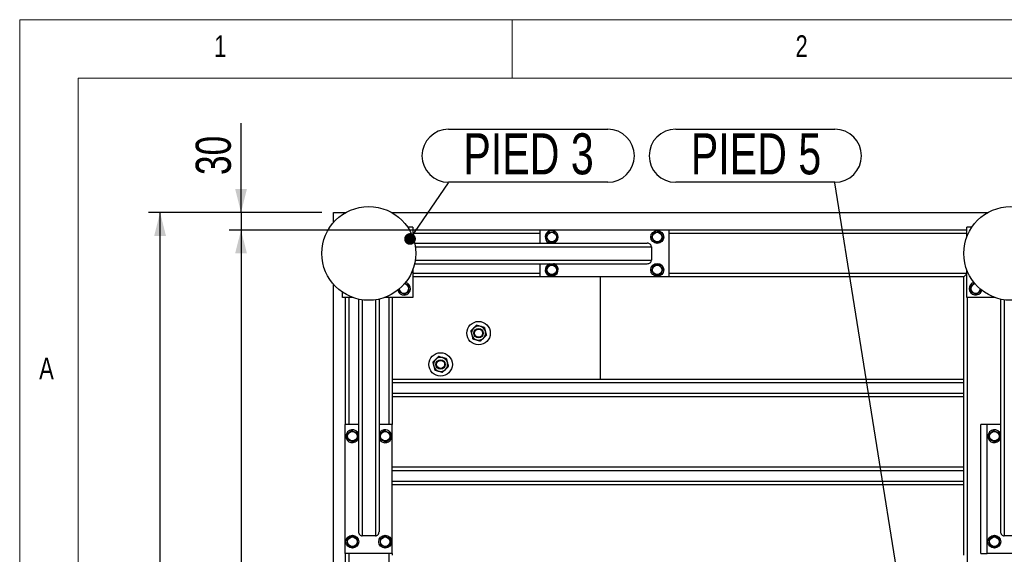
# Model space of a CAD drawing. Header units: millimetres. Extents: x 5 to 589, y 5 to 415.
# Tile 21 of 115: x 5 to 89, y 369 to 415. Entities that reach past the tile are written whole.
import ezdxf

# ---------------------------------------------------------------- set-up
doc = ezdxf.new("R2010")
doc.units = ezdxf.units.MM
doc.layers.add('COTES', color=1, linetype='Continuous')
doc.layers.add('NOTES', color=6, linetype='Continuous')
doc.layers.add('TRAIT-FORT', color=4, linetype='Continuous', lineweight=25)
doc.styles.add('SLDTEXTSTYLE0', font='TXT', dxfattribs={"width": 0.75})
doc.dimstyles.new('SLDDIMSTYLE0', dxfattribs={"dimtxt": 3, "dimasz": 2, "dimexe": 0, "dimexo": 0.0625, "dimgap": 0.75, "dimtad": 1, "dimlfac": 20, "dimrnd": 1e-09, "dimzin": 12, "dimdsep": 46, "dimtxsty": 'SLDTEXTSTYLE0', "dimsah": 1, "dimcen": 0.09, "dimadec": 0, "dimazin": 3, "dimtfac": 1, "dimtofl": 0, "dimtmove": 0, "dimatfit": 3, "dimfxl": 1, "dimfrac": 2, "dimtolj": 1, "dimtzin": 12, "dimarcsym": 0})
doc.dimstyles.new('SLDDIMSTYLE1', dxfattribs={"dimtxt": 3, "dimasz": 2, "dimexe": 0, "dimexo": 0.0625, "dimgap": 0.75, "dimtad": 1, "dimlfac": 20, "dimrnd": 1e-09, "dimzin": 12, "dimdsep": 46, "dimtxsty": 'SLDTEXTSTYLE0', "dimsah": 1, "dimcen": 0.09, "dimadec": 0, "dimazin": 3, "dimtfac": 1, "dimtmove": 0, "dimatfit": 0, "dimfxl": 1, "dimfrac": 2, "dimtolj": 1, "dimtzin": 12, "dimarcsym": 0})
doc.dimstyles.new('SLDDIMSTYLE3', dxfattribs={"dimtxt": 0.18, "dimasz": 1, "dimexe": 0, "dimexo": 0.0625, "dimgap": 0, "dimtad": 0, "dimtih": 1, "dimtoh": 1, "dimdec": 0, "dimrnd": 1e-09, "dimzin": 0, "dimdsep": 46, "dimtxsty": 'Standard', "dimblk1": 'DOT', "dimblk2": 'DOT', "dimsah": 1, "dimcen": 0.09, "dimadec": 0, "dimazin": 0, "dimtfac": 1, "dimtdec": 0, "dimtofl": 0, "dimtmove": 0, "dimatfit": 3, "dimldrblk": 'DOT', "dimfxl": 1, "dimfrac": 2, "dimtolj": 1, "dimtzin": 0, "dimarcsym": 0})

# ---------------------------------------------------------------- blocks, each defined once
blk = doc.blocks.new('_D_6')
at = {"layer": 'COTES', "color": 1, "transparency": 16777216}
for p, q in [((31.77, 397.052), (22.877, 397.052)), ((23.877, 397.052), (23.877, 253.552)), ((48.37, 253.552), (22.877, 253.552))]:
    blk.add_line(p, q, dxfattribs=at)
for points in [[(23.877, 397.052), (23.377, 395.052), (24.377, 395.052)], [(23.877, 253.552), (24.377, 255.552), (23.377, 255.552)]]:
    blk.add_solid(points, dxfattribs=at)
at = {"layer": 'COTES', "color": 1, "transparency": 16777216, "char_height": 3, "attachment_point": 1, "rotation": 90, "style": 'SLDTEXTSTYLE0'}
for s, insert in [('Cadre', (20.009, 324.042)), ('2870', (20.009, 314.05))]:
    blk.add_mtext(s, dxfattribs=dict(at, insert=insert))
blk = doc.blocks.new('_D_7')
at = {"layer": 'COTES', "color": 1, "transparency": 16777216}
for p, q in [((30.77, 398.552), (15.973, 398.552)), ((16.973, 252.052), (16.973, 398.552)), ((30.77, 252.052), (15.973, 252.052))]:
    blk.add_line(p, q, dxfattribs=at)
for points in [[(16.973, 398.552), (16.473, 396.552), (17.473, 396.552)], [(16.973, 252.052), (17.473, 254.052), (16.473, 254.052)]]:
    blk.add_solid(points, dxfattribs=at)
at = {"layer": 'COTES', "color": 1, "transparency": 16777216, "char_height": 3, "attachment_point": 1, "rotation": 90, "style": 'SLDTEXTSTYLE0'}
for s, insert in [('Toles', (13.106, 325.667)), ('2930', (13.106, 315.675))]:
    blk.add_mtext(s, dxfattribs=dict(at, insert=insert))
blk = doc.blocks.new('_D_8')
at = {"layer": 'COTES', "color": 1, "transparency": 16777216}
for p, q in [((23.877, 398.552), (23.877, 406.178)), ((30.77, 398.552), (22.877, 398.552)), ((23.877, 398.552), (23.877, 397.052)), ((48.37, 397.052), (22.877, 397.052)), ((23.877, 397.052), (23.877, 394.052))]:
    blk.add_line(p, q, dxfattribs=at)
for points in [[(23.877, 398.552), (24.377, 400.552), (23.377, 400.552)], [(23.877, 397.052), (23.377, 395.052), (24.377, 395.052)]]:
    blk.add_solid(points, dxfattribs=at)
at = {"layer": 'COTES', "color": 1, "transparency": 16777216, "insert": (20.009, 401.745), "char_height": 3, "attachment_point": 1, "rotation": 90, "style": 'SLDTEXTSTYLE0'}
blk.add_mtext('30', dxfattribs=at)
blk = doc.blocks.new('SW_NOTE_11')
at = {"layer": 'NOTES', "color": 0}
for p, q in [((0, 4.574), (13.585, 4.574)), ((13.585, 0.046), (0, 0.046))]:
    blk.add_line(p, q, dxfattribs=at)
for centre, start, end in [((0, 2.31), 90, 270), ((13.585, 2.31), 270, 90)]:
    blk.add_arc(centre, 2.264, start, end, dxfattribs=at)
at = {"layer": 'NOTES', "color": 0, "insert": (6.824, 4.225), "char_height": 3.5, "attachment_point": 2, "style": 'SLDTEXTSTYLE0'}
blk.add_mtext('PIED 3', dxfattribs=at)
blk = doc.blocks.new('_DOT')
at = {"color": 0, "linetype": 'ByBlock', "lineweight": -2}
blk.add_line((-0.5, 0), (-1, 0), dxfattribs=at)
at = {"color": 0, "linetype": 'ByBlock', "const_width": 0.5}
blk.add_lwpolyline([(-0.25, 0, 1), (0.25, 0, 1)], format="xyb", close=True, dxfattribs=at)
blk = doc.blocks.new('SW_NOTE_30')
at = {"layer": 'NOTES', "color": 0}
for p, q in [((-13.585, 4.574), (0, 4.574)), ((0, 0.046), (-13.585, 0.046))]:
    blk.add_line(p, q, dxfattribs=at)
for centre, start, end in [((-13.585, 2.31), 90, 270), ((0, 2.31), 270, 90)]:
    blk.add_arc(centre, 2.264, start, end, dxfattribs=at)
at = {"layer": 'NOTES', "color": 0, "insert": (-6.733, 4.225), "char_height": 3.5, "attachment_point": 2, "style": 'SLDTEXTSTYLE0'}
blk.add_mtext('PIED 5', dxfattribs=at)

msp = doc.modelspace()

# ---------------------------------------------------------------- linework, layer by layer
at = {"color": 7, "linetype": 'Continuous', "lineweight": 18}
for p, q in [((589, 415), (5, 415)), ((5, 415), (5, 5)), ((47, 410), (47, 415)), ((584, 410), (10, 410)), ((10, 410), (10, 10))]:
    msp.add_line(p, q, dxfattribs=at)
at = {"layer": 'TRAIT-FORT', "color": 4, "linetype": 'Continuous', "lineweight": 25}
for p, q in [((31.77027, 398.55196), (32.83377, 398.55196)), ((31.77027, 397.69771), (31.77027, 398.55196)), ((36.70676, 398.55196), (87.58377, 398.55196)), ((38.52027, 397.30196), (38.07745, 397.30196)), ((38.52027, 397.30196), (38.52027, 396.4439)), ((85.77027, 396.4439), (85.77027, 397.30196)), ((86.21308, 397.30196), (85.77027, 397.30196)), ((49.37027, 397.05196), (38.52027, 397.05196)), ((49.37027, 396.75196), (38.52027, 396.75196)), ((49.37027, 397.05196), (49.37027, 395.92696)), ((60.37027, 397.05196), (49.37027, 397.05196)), ((60.37027, 397.05196), (60.37027, 393.05196)), ((85.77027, 397.05196), (60.37027, 397.05196)), ((85.77027, 396.75196), (60.37027, 396.75196)), ((38.67339, 395.92696), (58.51467, 395.92696)), ((38.72872, 395.62696), (58.87027, 395.62696)), ((58.87027, 395.62696), (58.87027, 394.47696)), ((38.67339, 394.17696), (58.51467, 394.17696)), ((38.72872, 394.47696), (58.87027, 394.47696)), ((49.37027, 394.17696), (49.37027, 393.05196)), ((50.58094, 394.16001), (50.5342, 394.17696)), ((38.52027, 393.66002), (38.52027, 391.30196)), ((49.37027, 393.35196), (38.52027, 393.35196)), ((49.37027, 393.05196), (38.52027, 393.05196)), ((60.37027, 393.05196), (49.37027, 393.05196)), ((54.52027, 384.30196), (54.52027, 393.05196)), ((85.77027, 393.35196), (60.37027, 393.35196)), ((85.52027, 393.05196), (60.37027, 393.05196)), ((85.52027, 393.05196), (85.77027, 393.30196)), ((85.77027, 393.30196), (85.52027, 393.05196)), ((85.52027, 369.30196), (85.52027, 393.05196)), ((85.77027, 391.30196), (85.77027, 393.66002)), ((31.77027, 301.19771), (31.77027, 392.40621)), ((32.52027, 391.30196), (32.52027, 391.74477)), ((33.37832, 391.30196), (32.52027, 391.30196)), ((32.77027, 391.30196), (32.77027, 380.45196)), ((33.07027, 391.30196), (33.07027, 380.45196)), ((38.52027, 391.30196), (36.16221, 391.30196)), ((36.47027, 391.30196), (36.47027, 380.45196)), ((36.77027, 391.30196), (36.77027, 380.45196)), ((88.12832, 391.30196), (85.77027, 391.30196)), ((85.82027, 330.05196), (85.82027, 391.30196)), ((87.02832, 391.84128), (87.0535, 391.91721)), ((33.89527, 391.14884), (33.89527, 371.30755)), ((34.19527, 391.0935), (34.19527, 370.95196)), ((35.34527, 391.0935), (35.34527, 370.95196)), ((35.64527, 391.14884), (35.64527, 371.30755)), ((88.64527, 391.14884), (88.64527, 371.30755)), ((88.94527, 391.0935), (88.94527, 370.95196)), ((85.52027, 384.30196), (36.77027, 384.30196)), ((85.52027, 384.00196), (36.77027, 384.00196)), ((85.52027, 383.10196), (36.77027, 383.10196)), ((85.52027, 382.80196), (36.77027, 382.80196)), ((33.89527, 380.45196), (32.77027, 380.45196)), ((32.77027, 369.45196), (32.77027, 380.45196)), ((36.77027, 380.45196), (35.64527, 380.45196)), ((36.77027, 369.45196), (36.77027, 380.45196)), ((87.52027, 380.45196), (86.97027, 380.45196)), ((86.97027, 369.45196), (86.97027, 380.45196)), ((88.64527, 380.45196), (87.52027, 380.45196)), ((87.52027, 369.45196), (87.52027, 380.45196)), ((33.87832, 379.24128), (33.89527, 379.28802)), ((88.62832, 379.24128), (88.64527, 379.28802)), ((85.52027, 376.80196), (36.77027, 376.80196)), ((85.52027, 376.50196), (36.77027, 376.50196)), ((85.52027, 375.60196), (36.77027, 375.60196)), ((85.52027, 375.30196), (36.77027, 375.30196)), ((35.34527, 370.95196), (34.19527, 370.95196)), ((90.09527, 370.95196), (88.94527, 370.95196)), ((36.77027, 369.45196), (32.77027, 369.45196)), ((32.77027, 369.45196), (32.77027, 324.15196)), ((33.07027, 369.45196), (33.07027, 324.15196)), ((36.47027, 369.45196), (36.47027, 324.15196)), ((36.77027, 369.45196), (36.77027, 369.30196)), ((86.97027, 369.45196), (87.52027, 369.45196)), ((91.52027, 369.45196), (87.52027, 369.45196))]:
    msp.add_line(p, q, dxfattribs=at)
for centre, radius in [((34.77027, 395.05196), 4), ((89.52027, 395.05196), 4), ((50.37027, 396.45196), 0.40375), ((59.37027, 396.45196), 0.55), ((59.37027, 396.45196), 0.40375), ((50.37027, 393.65196), 0.40375), ((59.37027, 393.65196), 0.55), ((59.37027, 393.65196), 0.40375), ((44.1348, 388.25092), 1), ((44.1348, 388.25092), 0.4), ((44.1348, 388.25092), 0.345), ((40.89639, 385.58401), 1), ((40.89639, 385.58401), 0.4), ((40.89639, 385.58401), 0.345), ((33.37027, 379.45196), 0.40375), ((36.17027, 379.45196), 0.40375), ((88.12027, 379.45196), 0.40375), ((33.37027, 370.45196), 0.55), ((33.37027, 370.45196), 0.40375), ((36.17027, 370.45196), 0.55), ((36.17027, 370.45196), 0.40375), ((88.12027, 370.45196), 0.55), ((88.12027, 370.45196), 0.40375)]:
    msp.add_circle(centre, radius, dxfattribs=at)
for centre, radius, start, end in [((50.37027, 396.45196), 0.55, 67.4773264, 252.6585572), ((50.37027, 396.45196), 0.55, 287.3414428, 67.4773264), ((50.37027, 393.65196), 0.55, 107.3414428, 67.4773264), ((37.77027, 392.05196), 0.55, 195.4542558, 74.5457522), ((37.77027, 392.05196), 0.40375, 187.0937795, 85.5317189), ((86.52027, 392.05196), 0.55, 104.2408598, 337.4773264), ((86.52027, 392.05196), 0.40375, 95.8993636, 354.1006204), ((44.1348, 388.25092), 0.6, 74.3291347, 134.3291347), ((44.1348, 388.25092), 0.6, 14.3291347, 74.3291347), ((44.1348, 388.25092), 0.6, 134.3291347, 194.3291347), ((44.1348, 388.25092), 0.6, 194.3291347, 254.3291347), ((44.1348, 388.25092), 0.6, 314.3291347, 14.3291347), ((44.1348, 388.25092), 0.6, 254.3291347, 314.3291347), ((40.89639, 385.58401), 0.6, 134.3291347, 194.3291347), ((40.89639, 385.58401), 0.6, 194.3291347, 254.3291347), ((40.89639, 385.58401), 0.6, 74.3291347, 134.3291347), ((40.89639, 385.58401), 0.6, 14.3291347, 74.3291347), ((40.89639, 385.58401), 0.6, 314.3291347, 14.3291347), ((40.89639, 385.58401), 0.6, 254.3291347, 314.3291347), ((33.37027, 379.45196), 0.55, 17.3414428, 337.4773264), ((36.17027, 379.45196), 0.55, 337.4773264, 162.6585572), ((88.12027, 379.45196), 0.55, 17.3414428, 337.4773264), ((36.17027, 379.45196), 0.55, 197.3414428, 337.4773264)]:
    msp.add_arc(centre, radius, start, end, dxfattribs=at)
for centre, major_axis, start_param, end_param in [((58.51467, 395.62696), (0.35559, 0), 0, 1.57079633), ((58.51467, 394.47696), (0.35559, 0), 4.71238898, 6.28318531), ((34.19527, 371.30755), (0, -0.35559), 4.71238898, 6.28318531), ((35.34527, 371.30755), (0, -0.35559), 0, 1.57079633), ((88.94527, 371.30755), (0, -0.35559), 4.71238898, 6.28318531)]:
    msp.add_ellipse(centre, major_axis=major_axis, ratio=0.84366149, start_param=start_param, end_param=end_param, dxfattribs=at)
for points, knots in [([(49.88327, 396.39136), (49.89985, 396.43059), (49.93337, 396.50991), (49.98303, 396.62743), (50.0305, 396.73978), (50.0596, 396.80865), (50.07429, 396.8434)], [0, 0, 0, 0, 0.26460494, 0.53494775, 0.76534313, 1, 1, 1, 1]), ([(49.88327, 396.39136), (49.90896, 396.35738), (49.9609, 396.2887), (50.03785, 396.18693), (50.1114, 396.08964), (50.1565, 396.03), (50.17925, 395.99991)], [0, 0, 0, 0, 0.26460494, 0.53494775, 0.76534313, 1, 1, 1, 1]), ([(50.07429, 396.8434), (50.13625, 396.85112), (50.23872, 396.86387), (50.38735, 396.88236), (50.48734, 396.89481), (50.54486, 396.90197), (50.56128, 396.90401)], [0, 0, 0, 0, 0.38554949, 0.63764185, 0.89654625, 1, 1, 1, 1]), ([(50.85726, 396.51256), (50.83157, 396.54654), (50.77963, 396.61522), (50.70268, 396.71699), (50.62913, 396.81428), (50.58403, 396.87392), (50.56128, 396.90401)], [0, 0, 0, 0, 0.26460494, 0.53494775, 0.76534313, 1, 1, 1, 1]), ([(50.85726, 396.51256), (50.84068, 396.47333), (50.80716, 396.39401), (50.7575, 396.27649), (50.71003, 396.16414), (50.68093, 396.09527), (50.66625, 396.06052)], [0, 0, 0, 0, 0.26460494, 0.53494775, 0.76534313, 1, 1, 1, 1]), ([(58.88327, 396.39136), (58.89985, 396.43059), (58.93337, 396.50991), (58.98303, 396.62743), (59.0305, 396.73978), (59.0596, 396.80865), (59.07429, 396.8434)], [0, 0, 0, 0, 0.26460494, 0.53494775, 0.76534313, 1, 1, 1, 1]), ([(58.88327, 396.39136), (58.90896, 396.35738), (58.9609, 396.2887), (59.03785, 396.18693), (59.1114, 396.08964), (59.1565, 396.03), (59.17925, 395.99991)], [0, 0, 0, 0, 0.26460494, 0.53494775, 0.76534313, 1, 1, 1, 1]), ([(59.07429, 396.8434), (59.13625, 396.85112), (59.23872, 396.86387), (59.38735, 396.88236), (59.48734, 396.89481), (59.54486, 396.90197), (59.56128, 396.90401)], [0, 0, 0, 0, 0.38554949, 0.63764185, 0.89654625, 1, 1, 1, 1]), ([(59.85726, 396.51256), (59.83157, 396.54654), (59.77963, 396.61522), (59.70268, 396.71699), (59.62913, 396.81428), (59.58403, 396.87392), (59.56128, 396.90401)], [0, 0, 0, 0, 0.26460494, 0.53494775, 0.76534313, 1, 1, 1, 1]), ([(59.85726, 396.51256), (59.84068, 396.47333), (59.80716, 396.39401), (59.7575, 396.27649), (59.71003, 396.16414), (59.68093, 396.09527), (59.66625, 396.06052)], [0, 0, 0, 0, 0.26460494, 0.53494775, 0.76534313, 1, 1, 1, 1]), ([(50.17925, 395.99991), (50.24122, 396.00762), (50.34369, 396.02037), (50.49232, 396.03887), (50.59231, 396.05131), (50.64983, 396.05847), (50.66625, 396.06052)], [0, 0, 0, 0, 0.38554949, 0.63764185, 0.89654625, 1, 1, 1, 1]), ([(59.17925, 395.99991), (59.24122, 396.00762), (59.34369, 396.02037), (59.49232, 396.03887), (59.59231, 396.05131), (59.64983, 396.05847), (59.66625, 396.06052)], [0, 0, 0, 0, 0.38554949, 0.63764185, 0.89654625, 1, 1, 1, 1]), ([(49.88327, 393.59136), (49.89985, 393.63059), (49.93337, 393.70991), (49.98303, 393.82743), (50.0305, 393.93978), (50.0596, 394.00865), (50.07429, 394.0434)], [0, 0, 0, 0, 0.26460494, 0.53494775, 0.76534313, 1, 1, 1, 1]), ([(50.07429, 394.0434), (50.13625, 394.05112), (50.23872, 394.06387), (50.38735, 394.08236), (50.48734, 394.09481), (50.54486, 394.10197), (50.56128, 394.10401)], [0, 0, 0, 0, 0.38554949, 0.63764185, 0.89654625, 1, 1, 1, 1]), ([(50.85726, 393.71256), (50.83157, 393.74654), (50.77963, 393.81522), (50.70268, 393.91699), (50.62913, 394.01428), (50.58403, 394.07392), (50.56128, 394.10401)], [0, 0, 0, 0, 0.26460494, 0.53494775, 0.76534313, 1, 1, 1, 1]), ([(58.88327, 393.59136), (58.89985, 393.63059), (58.93337, 393.70991), (58.98303, 393.82743), (59.0305, 393.93978), (59.0596, 394.00865), (59.07429, 394.0434)], [0, 0, 0, 0, 0.26460494, 0.53494775, 0.76534313, 1, 1, 1, 1]), ([(59.07429, 394.0434), (59.13625, 394.05112), (59.23872, 394.06387), (59.38735, 394.08236), (59.48734, 394.09481), (59.54486, 394.10197), (59.56128, 394.10401)], [0, 0, 0, 0, 0.38554949, 0.63764185, 0.89654625, 1, 1, 1, 1]), ([(59.85726, 393.71256), (59.83157, 393.74654), (59.77963, 393.81522), (59.70268, 393.91699), (59.62913, 394.01428), (59.58403, 394.07392), (59.56128, 394.10401)], [0, 0, 0, 0, 0.26460494, 0.53494775, 0.76534313, 1, 1, 1, 1]), ([(49.88327, 393.59136), (49.90896, 393.55738), (49.9609, 393.4887), (50.03785, 393.38693), (50.1114, 393.28964), (50.1565, 393.23), (50.17925, 393.19991)], [0, 0, 0, 0, 0.26460494, 0.53494775, 0.76534313, 1, 1, 1, 1]), ([(50.17925, 393.19991), (50.24122, 393.20762), (50.34369, 393.22037), (50.49232, 393.23887), (50.59231, 393.25131), (50.64983, 393.25847), (50.66625, 393.26052)], [0, 0, 0, 0, 0.38554949, 0.63764185, 0.89654625, 1, 1, 1, 1]), ([(50.85726, 393.71256), (50.84068, 393.67333), (50.80716, 393.59401), (50.7575, 393.47649), (50.71003, 393.36414), (50.68093, 393.29527), (50.66625, 393.26052)], [0, 0, 0, 0, 0.26460494, 0.53494775, 0.76534313, 1, 1, 1, 1]), ([(58.88327, 393.59136), (58.90896, 393.55738), (58.9609, 393.4887), (59.03785, 393.38693), (59.1114, 393.28964), (59.1565, 393.23), (59.17925, 393.19991)], [0, 0, 0, 0, 0.26460494, 0.53494775, 0.76534313, 1, 1, 1, 1]), ([(59.17925, 393.19991), (59.24122, 393.20762), (59.34369, 393.22037), (59.49232, 393.23887), (59.59231, 393.25131), (59.64983, 393.25847), (59.66625, 393.26052)], [0, 0, 0, 0, 0.38554949, 0.63764185, 0.89654625, 1, 1, 1, 1]), ([(59.85726, 393.71256), (59.84068, 393.67333), (59.80716, 393.59401), (59.7575, 393.47649), (59.71003, 393.36414), (59.68093, 393.29527), (59.66625, 393.26052)], [0, 0, 0, 0, 0.26460494, 0.53494775, 0.76534313, 1, 1, 1, 1]), ([(37.83668, 392.48528), (37.87501, 392.46908), (37.94846, 392.43805), (38.05812, 392.39171), (38.12697, 392.36262), (38.16171, 392.34794)], [0, 0, 0, 0, 0.350987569, 0.672520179, 1, 1, 1, 1]), ([(38.22231, 391.86095), (38.2146, 391.92291), (38.20185, 392.02538), (38.18335, 392.17401), (38.17091, 392.27401), (38.16375, 392.33152), (38.16171, 392.34794)], [0, 0, 0, 0, 0.38554949, 0.63764185, 0.89654625, 1, 1, 1, 1]), ([(86.43388, 392.51946), (86.40843, 392.50021), (86.34824, 392.4547), (86.25521, 392.38436), (86.15796, 392.31082), (86.09831, 392.26573), (86.06822, 392.24297)], [0, 0, 0, 0, 0.21217972, 0.50179487, 0.74861479, 1, 1, 1, 1]), ([(86.06822, 392.24297), (86.07593, 392.18101), (86.08868, 392.07854), (86.10718, 391.92991), (86.11962, 391.82991), (86.12678, 391.7724), (86.12882, 391.75598)], [0, 0, 0, 0, 0.38554949, 0.63764185, 0.89654625, 1, 1, 1, 1]), ([(37.37882, 391.75598), (37.37111, 391.81791), (37.36096, 391.89952), (37.35053, 391.98332), (37.34802, 392.00352)], [0, 0, 0, 0, 0.75893973, 1, 1, 1, 1]), ([(37.83087, 391.56497), (37.79164, 391.58155), (37.71231, 391.61506), (37.59479, 391.66472), (37.48245, 391.71219), (37.41357, 391.7413), (37.37882, 391.75598)], [0, 0, 0, 0, 0.26460494, 0.53494775, 0.76534313, 1, 1, 1, 1]), ([(37.83087, 391.56497), (37.86484, 391.59066), (37.93353, 391.64259), (38.0353, 391.71954), (38.13258, 391.7931), (38.19222, 391.83819), (38.22231, 391.86095)], [0, 0, 0, 0, 0.26460494, 0.53494775, 0.76534313, 1, 1, 1, 1]), ([(86.58087, 391.56497), (86.54164, 391.58155), (86.46231, 391.61506), (86.34479, 391.66472), (86.23245, 391.71219), (86.16357, 391.7413), (86.12882, 391.75598)], [0, 0, 0, 0, 0.26460494, 0.53494775, 0.76534313, 1, 1, 1, 1]), ([(86.58087, 391.56497), (86.61484, 391.59066), (86.68353, 391.64259), (86.7853, 391.71954), (86.88258, 391.7931), (86.94222, 391.83819), (86.97231, 391.86095)], [0, 0, 0, 0, 0.26460494, 0.53494775, 0.76534313, 1, 1, 1, 1]), ([(86.95683, 391.98539), (86.95996, 391.96022), (86.96519, 391.91816), (86.97027, 391.87734), (86.97231, 391.86095)], [0, 0, 0, 0, 0.59842404, 1, 1, 1, 1]), ([(43.71554, 388.68012), (43.73708, 388.70117), (43.78063, 388.74371), (43.84401, 388.80562), (43.9053, 388.86549), (43.94393, 388.90323), (43.96334, 388.92219)], [0, 0, 0, 0, 0.249576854, 0.504361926, 0.75104582, 1, 1, 1, 1]), ([(44.29687, 388.82862), (44.26787, 388.83676), (44.20926, 388.8532), (44.12395, 388.87713), (44.04146, 388.90027), (43.98946, 388.91486), (43.96334, 388.92219)], [0, 0, 0, 0, 0.24957685, 0.50436193, 0.75104582, 1, 1, 1, 1]), ([(44.6304, 388.73505), (44.60782, 388.74139), (44.56253, 388.75409), (44.49112, 388.77412), (44.41647, 388.79507), (44.35097, 388.81344), (44.31084, 388.8247), (44.29687, 388.82862)], [0, 0, 0, 0, 0.21551724, 0.43222674, 0.65445839, 0.87968929, 1, 1, 1, 1]), ([(43.46774, 388.43806), (43.48451, 388.45445), (43.51816, 388.48732), (43.57122, 388.53915), (43.62668, 388.59333), (43.67534, 388.64086), (43.70516, 388.66998), (43.71554, 388.68012)], [0, 0, 0, 0, 0.21551724, 0.43222674, 0.65445839, 0.87968929, 1, 1, 1, 1]), ([(43.46774, 388.43806), (43.47271, 388.41858), (43.48268, 388.37956), (43.49731, 388.32228), (43.51145, 388.26692), (43.52511, 388.21343), (43.53916, 388.15845), (43.54869, 388.12115), (43.55347, 388.10243)], [0, 0, 0, 0, 0.18491158, 0.37053221, 0.5253481, 0.68099717, 0.8398193, 1, 1, 1, 1]), ([(43.55347, 388.10243), (43.55494, 388.09666), (43.5669, 388.04983), (43.58968, 387.96066), (43.61674, 387.85473), (43.63288, 387.79155), (43.6392, 387.76679)], [0, 0, 0, 0, 0.04940377, 0.40100021, 0.76531448, 1, 1, 1, 1]), ([(44.80187, 388.06378), (44.78509, 388.04739), (44.75144, 388.01452), (44.69839, 387.9627), (44.64293, 387.90852), (44.59427, 387.86098), (44.56445, 387.83186), (44.55407, 387.82172)], [0, 0, 0, 0, 0.21551724, 0.43222674, 0.65445839, 0.87968929, 1, 1, 1, 1]), ([(44.6304, 388.73505), (44.63538, 388.71557), (44.64535, 388.67654), (44.6643, 388.60235), (44.68781, 388.51031), (44.70661, 388.43671), (44.71614, 388.39942)], [0, 0, 0, 0, 0.18501599, 0.37074143, 0.68116385, 1, 1, 1, 1]), ([(44.71614, 388.39942), (44.71761, 388.39365), (44.72957, 388.34682), (44.75235, 388.25765), (44.77941, 388.15172), (44.79555, 388.08854), (44.80187, 388.06378)], [0, 0, 0, 0, 0.049403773, 0.401000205, 0.765314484, 1, 1, 1, 1]), ([(43.6392, 387.76679), (43.66179, 387.76046), (43.70708, 387.74775), (43.77849, 387.72772), (43.85314, 387.70678), (43.91864, 387.6884), (43.95876, 387.67714), (43.97274, 387.67322)], [0, 0, 0, 0, 0.21551724, 0.43222674, 0.65445839, 0.87968929, 1, 1, 1, 1]), ([(43.97274, 387.67322), (44.00174, 387.66509), (44.06035, 387.64864), (44.14566, 387.62471), (44.22815, 387.60157), (44.28015, 387.58698), (44.30627, 387.57965)], [0, 0, 0, 0, 0.24957685, 0.50436193, 0.75104582, 1, 1, 1, 1]), ([(44.55407, 387.82172), (44.53252, 387.80067), (44.48898, 387.75813), (44.4256, 387.69622), (44.36431, 387.63635), (44.32568, 387.59861), (44.30627, 387.57965)], [0, 0, 0, 0, 0.24957685, 0.50436193, 0.75104582, 1, 1, 1, 1]), ([(40.22932, 385.77115), (40.2461, 385.78754), (40.27975, 385.82041), (40.33281, 385.87224), (40.38827, 385.92642), (40.43693, 385.97395), (40.46674, 386.00308), (40.47712, 386.01322)], [0, 0, 0, 0, 0.215517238, 0.432226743, 0.654458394, 0.879689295, 1, 1, 1, 1]), ([(40.22932, 385.77115), (40.2343, 385.75168), (40.24427, 385.71265), (40.2589, 385.65537), (40.27304, 385.60001), (40.2867, 385.54653), (40.30075, 385.49154), (40.31027, 385.45425), (40.31506, 385.43552)], [0, 0, 0, 0, 0.18491158, 0.37053221, 0.5253481, 0.68099717, 0.8398193, 1, 1, 1, 1]), ([(40.31506, 385.43552), (40.31653, 385.42975), (40.32849, 385.38292), (40.35127, 385.29375), (40.37833, 385.18782), (40.39447, 385.12464), (40.40079, 385.09989)], [0, 0, 0, 0, 0.04940377, 0.40100021, 0.76531448, 1, 1, 1, 1]), ([(40.47712, 386.01322), (40.49867, 386.03427), (40.54222, 386.0768), (40.6056, 386.13872), (40.66688, 386.19858), (40.70552, 386.23632), (40.72492, 386.25528)], [0, 0, 0, 0, 0.249576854, 0.504361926, 0.75104582, 1, 1, 1, 1]), ([(41.05846, 386.16171), (41.02945, 386.16985), (40.97084, 386.18629), (40.88553, 386.21022), (40.80304, 386.23337), (40.75104, 386.24795), (40.72492, 386.25528)], [0, 0, 0, 0, 0.24957685, 0.50436193, 0.75104582, 1, 1, 1, 1]), ([(41.39199, 386.06814), (41.36941, 386.07448), (41.32412, 386.08718), (41.2527, 386.10722), (41.17805, 386.12816), (41.11256, 386.14653), (41.07243, 386.15779), (41.05846, 386.16171)], [0, 0, 0, 0, 0.21551724, 0.43222674, 0.65445839, 0.87968929, 1, 1, 1, 1]), ([(41.39199, 386.06814), (41.39697, 386.04867), (41.40694, 386.00964), (41.42589, 385.93544), (41.4494, 385.8434), (41.4682, 385.7698), (41.47772, 385.73251)], [0, 0, 0, 0, 0.18501599, 0.37074143, 0.68116385, 1, 1, 1, 1]), ([(41.47772, 385.73251), (41.4792, 385.72674), (41.49116, 385.67991), (41.51394, 385.59074), (41.541, 385.48481), (41.55714, 385.42163), (41.56346, 385.39688)], [0, 0, 0, 0, 0.049403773, 0.401000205, 0.765314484, 1, 1, 1, 1]), ([(40.40079, 385.09989), (40.42337, 385.09355), (40.46867, 385.08084), (40.54008, 385.06081), (40.61473, 385.03987), (40.68022, 385.02149), (40.72035, 385.01024), (40.73432, 385.00632)], [0, 0, 0, 0, 0.21551724, 0.43222674, 0.65445839, 0.87968929, 1, 1, 1, 1]), ([(40.73432, 385.00632), (40.76333, 384.99818), (40.82194, 384.98174), (40.90725, 384.95781), (40.98974, 384.93466), (41.04174, 384.92008), (41.06786, 384.91275)], [0, 0, 0, 0, 0.24957685, 0.50436193, 0.75104582, 1, 1, 1, 1]), ([(41.31566, 385.15481), (41.29411, 385.13376), (41.25057, 385.09123), (41.18718, 385.02931), (41.1259, 384.96944), (41.08726, 384.9317), (41.06786, 384.91275)], [0, 0, 0, 0, 0.24957685, 0.50436193, 0.75104582, 1, 1, 1, 1]), ([(41.56346, 385.39688), (41.54668, 385.38049), (41.51303, 385.34761), (41.45998, 385.29579), (41.40451, 385.24161), (41.35585, 385.19408), (41.32604, 385.16495), (41.31566, 385.15481)], [0, 0, 0, 0, 0.21551724, 0.43222674, 0.65445839, 0.87968929, 1, 1, 1, 1]), ([(33.30966, 379.93895), (33.27569, 379.91326), (33.207, 379.86133), (33.10523, 379.78438), (33.00795, 379.71082), (32.94831, 379.66573), (32.91822, 379.64297)], [0, 0, 0, 0, 0.26460494, 0.53494775, 0.76534313, 1, 1, 1, 1]), ([(32.91822, 379.64297), (32.92593, 379.58101), (32.93868, 379.47854), (32.95718, 379.32991), (32.96962, 379.22991), (32.97678, 379.1724), (32.97882, 379.15598)], [0, 0, 0, 0, 0.38554949, 0.63764185, 0.89654625, 1, 1, 1, 1]), ([(33.30966, 379.93895), (33.3489, 379.92237), (33.42822, 379.88886), (33.54574, 379.8392), (33.65808, 379.79173), (33.72696, 379.76262), (33.76171, 379.74794)], [0, 0, 0, 0, 0.26460494, 0.53494775, 0.76534313, 1, 1, 1, 1]), ([(33.76171, 379.74794), (33.76942, 379.68598), (33.78217, 379.58351), (33.80067, 379.43488), (33.81311, 379.33488), (33.82027, 379.27737), (33.82231, 379.26095)], [0, 0, 0, 0, 0.385549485, 0.637641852, 0.896546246, 1, 1, 1, 1]), ([(36.10966, 379.93895), (36.07569, 379.91326), (36.007, 379.86133), (35.90523, 379.78438), (35.80795, 379.71082), (35.74831, 379.66573), (35.71822, 379.64297)], [0, 0, 0, 0, 0.26460494, 0.53494775, 0.76534313, 1, 1, 1, 1]), ([(35.71822, 379.64297), (35.72593, 379.58101), (35.73868, 379.47854), (35.75718, 379.32991), (35.76962, 379.22991), (35.77678, 379.1724), (35.77882, 379.15598)], [0, 0, 0, 0, 0.38554949, 0.63764185, 0.89654625, 1, 1, 1, 1]), ([(36.10966, 379.93895), (36.1489, 379.92237), (36.22822, 379.88886), (36.34574, 379.8392), (36.45808, 379.79173), (36.52696, 379.76262), (36.56171, 379.74794)], [0, 0, 0, 0, 0.26460494, 0.53494775, 0.76534313, 1, 1, 1, 1]), ([(36.56171, 379.74794), (36.56942, 379.68598), (36.58217, 379.58351), (36.60067, 379.43488), (36.61311, 379.33488), (36.62027, 379.27737), (36.62231, 379.26095)], [0, 0, 0, 0, 0.385549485, 0.637641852, 0.896546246, 1, 1, 1, 1]), ([(88.05966, 379.93895), (88.02569, 379.91326), (87.957, 379.86133), (87.85523, 379.78438), (87.75795, 379.71082), (87.69831, 379.66573), (87.66822, 379.64297)], [0, 0, 0, 0, 0.26460494, 0.53494775, 0.76534313, 1, 1, 1, 1]), ([(87.66822, 379.64297), (87.67593, 379.58101), (87.68868, 379.47854), (87.70718, 379.32991), (87.71962, 379.22991), (87.72678, 379.1724), (87.72882, 379.15598)], [0, 0, 0, 0, 0.38554949, 0.63764185, 0.89654625, 1, 1, 1, 1]), ([(88.05966, 379.93895), (88.0989, 379.92237), (88.17822, 379.88886), (88.29574, 379.8392), (88.40808, 379.79173), (88.47696, 379.76262), (88.51171, 379.74794)], [0, 0, 0, 0, 0.26460494, 0.53494775, 0.76534313, 1, 1, 1, 1]), ([(88.51171, 379.74794), (88.51942, 379.68598), (88.53217, 379.58351), (88.55067, 379.43488), (88.56311, 379.33488), (88.57027, 379.27737), (88.57231, 379.26095)], [0, 0, 0, 0, 0.385549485, 0.637641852, 0.896546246, 1, 1, 1, 1]), ([(33.43087, 378.96497), (33.39164, 378.98155), (33.31231, 379.01506), (33.19479, 379.06472), (33.08245, 379.11219), (33.01357, 379.1413), (32.97882, 379.15598)], [0, 0, 0, 0, 0.26460494, 0.53494775, 0.76534313, 1, 1, 1, 1]), ([(33.43087, 378.96497), (33.46484, 378.99066), (33.53353, 379.04259), (33.6353, 379.11954), (33.73258, 379.1931), (33.79222, 379.23819), (33.82231, 379.26095)], [0, 0, 0, 0, 0.26460494, 0.53494775, 0.76534313, 1, 1, 1, 1]), ([(36.23087, 378.96497), (36.19164, 378.98155), (36.11231, 379.01506), (35.99479, 379.06472), (35.88245, 379.11219), (35.81357, 379.1413), (35.77882, 379.15598)], [0, 0, 0, 0, 0.26460494, 0.53494775, 0.76534313, 1, 1, 1, 1]), ([(36.23087, 378.96497), (36.26484, 378.99066), (36.33353, 379.04259), (36.4353, 379.11954), (36.53258, 379.1931), (36.59222, 379.23819), (36.62231, 379.26095)], [0, 0, 0, 0, 0.26460494, 0.53494775, 0.76534313, 1, 1, 1, 1]), ([(88.18087, 378.96497), (88.14164, 378.98155), (88.06231, 379.01506), (87.94479, 379.06472), (87.83245, 379.11219), (87.76357, 379.1413), (87.72882, 379.15598)], [0, 0, 0, 0, 0.26460494, 0.53494775, 0.76534313, 1, 1, 1, 1]), ([(88.18087, 378.96497), (88.21484, 378.99066), (88.28353, 379.04259), (88.3853, 379.11954), (88.48258, 379.1931), (88.54222, 379.23819), (88.57231, 379.26095)], [0, 0, 0, 0, 0.26460494, 0.53494775, 0.76534313, 1, 1, 1, 1]), ([(33.30966, 370.93895), (33.27569, 370.91326), (33.207, 370.86133), (33.10523, 370.78438), (33.00795, 370.71082), (32.94831, 370.66573), (32.91822, 370.64297)], [0, 0, 0, 0, 0.26460494, 0.53494775, 0.76534313, 1, 1, 1, 1]), ([(32.91822, 370.64297), (32.92593, 370.58101), (32.93868, 370.47854), (32.95718, 370.32991), (32.96962, 370.22991), (32.97678, 370.1724), (32.97882, 370.15598)], [0, 0, 0, 0, 0.38554949, 0.63764185, 0.89654625, 1, 1, 1, 1]), ([(33.30966, 370.93895), (33.3489, 370.92237), (33.42822, 370.88886), (33.54574, 370.8392), (33.65808, 370.79173), (33.72696, 370.76262), (33.76171, 370.74794)], [0, 0, 0, 0, 0.26460494, 0.53494775, 0.76534313, 1, 1, 1, 1]), ([(33.76171, 370.74794), (33.76942, 370.68598), (33.78217, 370.58351), (33.80067, 370.43488), (33.81311, 370.33488), (33.82027, 370.27737), (33.82231, 370.26095)], [0, 0, 0, 0, 0.385549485, 0.637641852, 0.896546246, 1, 1, 1, 1]), ([(36.10966, 370.93895), (36.07569, 370.91326), (36.007, 370.86133), (35.90523, 370.78438), (35.80795, 370.71082), (35.74831, 370.66573), (35.71822, 370.64297)], [0, 0, 0, 0, 0.26460494, 0.53494775, 0.76534313, 1, 1, 1, 1]), ([(35.71822, 370.64297), (35.72593, 370.58101), (35.73868, 370.47854), (35.75718, 370.32991), (35.76962, 370.22991), (35.77678, 370.1724), (35.77882, 370.15598)], [0, 0, 0, 0, 0.38554949, 0.63764185, 0.89654625, 1, 1, 1, 1]), ([(36.10966, 370.93895), (36.1489, 370.92237), (36.22822, 370.88886), (36.34574, 370.8392), (36.45808, 370.79173), (36.52696, 370.76262), (36.56171, 370.74794)], [0, 0, 0, 0, 0.26460494, 0.53494775, 0.76534313, 1, 1, 1, 1]), ([(36.56171, 370.74794), (36.56942, 370.68598), (36.58217, 370.58351), (36.60067, 370.43488), (36.61311, 370.33488), (36.62027, 370.27737), (36.62231, 370.26095)], [0, 0, 0, 0, 0.385549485, 0.637641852, 0.896546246, 1, 1, 1, 1]), ([(88.05966, 370.93895), (88.02569, 370.91326), (87.957, 370.86133), (87.85523, 370.78438), (87.75795, 370.71082), (87.69831, 370.66573), (87.66822, 370.64297)], [0, 0, 0, 0, 0.26460494, 0.53494775, 0.76534313, 1, 1, 1, 1]), ([(87.66822, 370.64297), (87.67593, 370.58101), (87.68868, 370.47854), (87.70718, 370.32991), (87.71962, 370.22991), (87.72678, 370.1724), (87.72882, 370.15598)], [0, 0, 0, 0, 0.38554949, 0.63764185, 0.89654625, 1, 1, 1, 1]), ([(88.05966, 370.93895), (88.0989, 370.92237), (88.17822, 370.88886), (88.29574, 370.8392), (88.40808, 370.79173), (88.47696, 370.76262), (88.51171, 370.74794)], [0, 0, 0, 0, 0.26460494, 0.53494775, 0.76534313, 1, 1, 1, 1]), ([(88.51171, 370.74794), (88.51942, 370.68598), (88.53217, 370.58351), (88.55067, 370.43488), (88.56311, 370.33488), (88.57027, 370.27737), (88.57231, 370.26095)], [0, 0, 0, 0, 0.385549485, 0.637641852, 0.896546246, 1, 1, 1, 1]), ([(33.43087, 369.96497), (33.39164, 369.98155), (33.31231, 370.01506), (33.19479, 370.06472), (33.08245, 370.11219), (33.01357, 370.1413), (32.97882, 370.15598)], [0, 0, 0, 0, 0.26460494, 0.53494775, 0.76534313, 1, 1, 1, 1]), ([(33.43087, 369.96497), (33.46484, 369.99066), (33.53353, 370.04259), (33.6353, 370.11954), (33.73258, 370.1931), (33.79222, 370.23819), (33.82231, 370.26095)], [0, 0, 0, 0, 0.26460494, 0.53494775, 0.76534313, 1, 1, 1, 1]), ([(36.23087, 369.96497), (36.19164, 369.98155), (36.11231, 370.01506), (35.99479, 370.06472), (35.88245, 370.11219), (35.81357, 370.1413), (35.77882, 370.15598)], [0, 0, 0, 0, 0.26460494, 0.53494775, 0.76534313, 1, 1, 1, 1]), ([(36.23087, 369.96497), (36.26484, 369.99066), (36.33353, 370.04259), (36.4353, 370.11954), (36.53258, 370.1931), (36.59222, 370.23819), (36.62231, 370.26095)], [0, 0, 0, 0, 0.26460494, 0.53494775, 0.76534313, 1, 1, 1, 1]), ([(88.18087, 369.96497), (88.14164, 369.98155), (88.06231, 370.01506), (87.94479, 370.06472), (87.83245, 370.11219), (87.76357, 370.1413), (87.72882, 370.15598)], [0, 0, 0, 0, 0.26460494, 0.53494775, 0.76534313, 1, 1, 1, 1]), ([(88.18087, 369.96497), (88.21484, 369.99066), (88.28353, 370.04259), (88.3853, 370.11954), (88.48258, 370.1931), (88.54222, 370.23819), (88.57231, 370.26095)], [0, 0, 0, 0, 0.26460494, 0.53494775, 0.76534313, 1, 1, 1, 1])]:
    msp.add_open_spline(points, degree=3, knots=knots, dxfattribs=at)

# ---------------------------------------------------------------- block references
at = {"layer": 'NOTES', "color": 211}
for name, p in [('SW_NOTE_11', (41.57233, 401.07725)), ('SW_NOTE_30', (74.5283, 401.07725))]:
    msp.add_blockref(name, p, dxfattribs=at)

# ---------------------------------------------------------------- texts
at = {"layer": 'NOTES', "color": 211, "char_height": 1.85208, "attachment_point": 1, "style": 'SLDTEXTSTYLE0'}
for s, insert in [('1', (21.58334, 413.66802)), ('2', (71.16667, 413.66802)), ('A', (6.66667, 386.16802))]:
    msp.add_mtext(s, dxfattribs=dict(at, insert=insert))

# ---------------------------------------------------------------- dimensions: what is measured, and where the dimension line sits
at = {"layer": 'COTES', "color": 1}
dim = msp.add_linear_dim(base=(23.87665, 397.05196), p1=(31.77027, 398.55196), p2=(49.37027, 397.05196), angle=90, dimstyle='SLDDIMSTYLE1', dxfattribs=at)
dim.commit()
dim.dimension.update_dxf_attribs({"geometry": '_D_8', "text_midpoint": (23.87665, 403.96156), "dimtype": 160})
for base, p1, p2, text, picture, middle in [((16.97323, 398.55196), (31.77027, 252.05196), (31.77027, 398.55196), '<> Toles', '_D_7', (16.97323, 325.30196)), ((23.87665, 253.55196), (32.77027, 397.05196), (49.37027, 253.55196), '<> Cadre', '_D_6', (23.87665, 325.30196))]:
    dim = msp.add_linear_dim(base=base, p1=p1, p2=p2, angle=90, text=text, dimstyle='SLDDIMSTYLE0', dxfattribs=at)
    dim.commit()
    dim.dimension.update_dxf_attribs({"geometry": picture, "text_midpoint": middle, "dimtype": 160})

# ---------------------------------------------------------------- leaders
at = {"layer": 'NOTES', "color": 211}
for points in [[(38.28888, 396.28826), (41.57233, 401.07725)], [(86.04774, 329.03277), (74.5283, 401.07725)]]:
    msp.add_leader(points, dimstyle='SLDDIMSTYLE3', dxfattribs=at)

doc.saveas('drawing.dxf')
